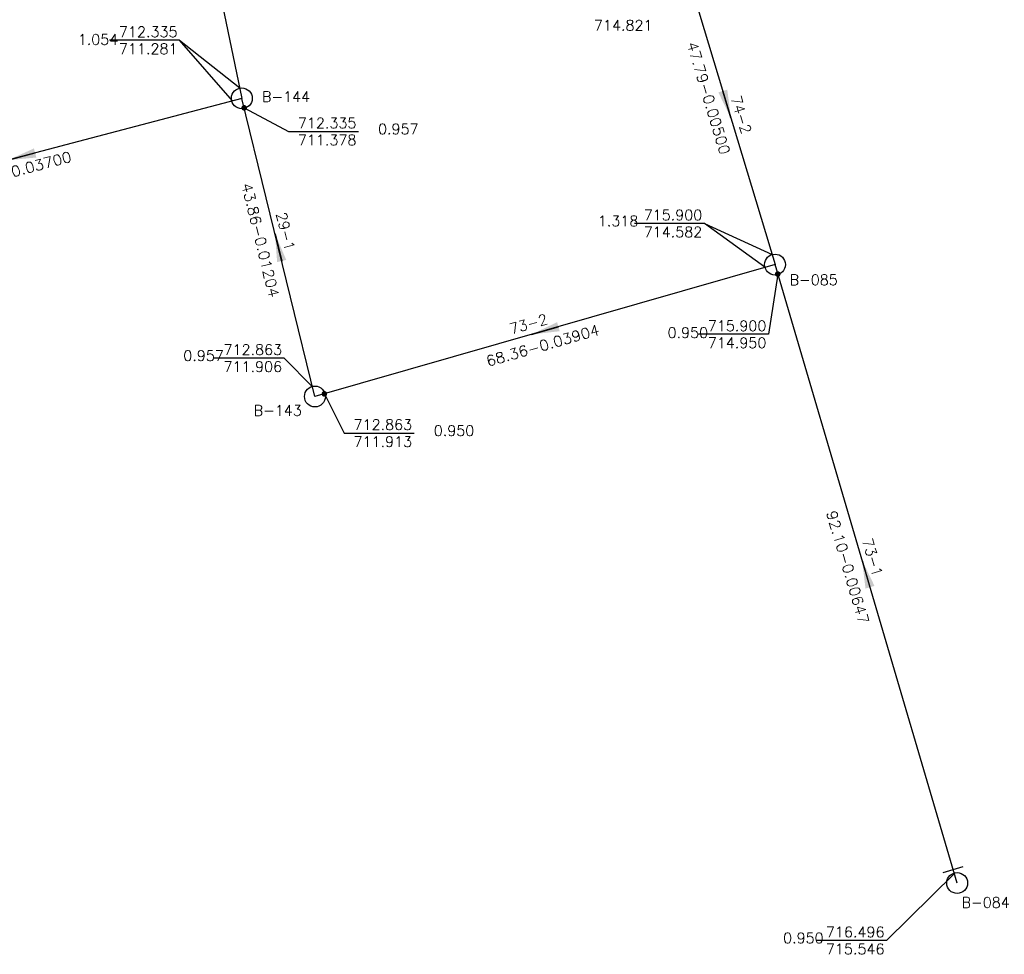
# Model space of a CAD drawing. Extents: x 197221 to 199539, y 8705820 to 8707465.
# Tile 12 of 33: x 197908 to 198049, y 8705942 to 8706075. Entities that reach past the tile are written whole.
import ezdxf
from ezdxf.enums import TextEntityAlignment as Align

# ---------------------------------------------------------------- set-up
doc = ezdxf.new("R2010")
doc.units = 0
doc.header["$LTSCALE"] = 5
doc.header["$MEASUREMENT"] = 0
doc.layers.get('0').update_dxf_attribs({"linetype": 'CONTINUOUS'})
for name, color, linetype in [('LIDER', 21, 'CONTINUOUS'), ('NUMEROTRECHO', 24, 'CONTINUOUS'), ('NUMPV', 24, 'CONTINUOUS'), ('PL', 23, 'CONTINUOUS'), ('PV', 23, 'CONTINUOUS'), ('REDE', 20, 'CONTINUOUS'), ('SETA', 21, 'CONTINUOUS'), ('TEXTOPVS', 24, 'CONTINUOUS'), ('TEXTOTRECHO', 24, 'CONTINUOUS')]:
    doc.layers.add(name, color=color, linetype=linetype)
doc.layers.get('0').freeze()
doc.styles.add('ROMANS', font='romans.shx', dxfattribs={"width": 0.85})
doc.styles.get("Standard").update_dxf_attribs({"font": 'romans.shx'})

# ---------------------------------------------------------------- blocks, each defined once
blk = doc.blocks.new('SETA')
blk.add_line((2, 0), (-2, 0))
blk.add_solid([(-2, -0.67), (-2, 0.67), (2, 0)])
blk = doc.blocks.new('PL')
at = {"layer": 'PL'}
blk.add_line((2.01, 1.49), (2.01, -1.49), dxfattribs=at)
blk.add_circle((0, 0), 1.49, dxfattribs=at)
blk = doc.blocks.new('PV')
blk.add_circle((0, 0), 1.49)
blk = doc.blocks.new('NODG')
at = {"const_width": 1}
blk.add_lwpolyline([(-0.5, 0, 1), (0.5, 0, 1)], format="xyb", close=True, dxfattribs=at)

msp = doc.modelspace()

# ---------------------------------------------------------------- linework, layer by layer
at = {"layer": 'LIDER'}
for p, q in [((197931.21, 8706072.17, 712.34), (197939.8, 8706065.38)), ((198006.15, 8706045.99, 715.9), (198015.81, 8706041.54))]:
    msp.add_line(p, q, dxfattribs=at)
for points, elevation in [([(197938.74, 8706063.5), (197931.21, 8706072.17), (197921.21, 8706072.17)], 712.34), ([(197940.42, 8706062.5), (197946.76, 8706059.14), (197956.76, 8706059.14)], 712.86), ([(198014.78, 8706039.72), (198006.15, 8706045.99), (197996.15, 8706045.99)], 715.9), ([(198016.63, 8706038.76), (198015.31, 8706030.15), (198005.31, 8706030.15)], 716.5), ([(197950.2, 8706022.62), (197946.15, 8706026.76), (197936.15, 8706026.76)], 712.86), ([(197951.88, 8706021.64), (197954.72, 8706016.04), (197964.72, 8706016.04)], 715.9), ([(198041.85, 8705953.1), (198032.18, 8705943.55), (198022.18, 8705943.55)], 716.5)]:
    msp.add_lwpolyline(points, dxfattribs=dict(at, elevation=elevation))
at = {"layer": 'REDE'}
for p, q in [((197927.74, 8706123.11, 712.53), (197940.09, 8706063.86, 712.34)), ((198002.48, 8706085.87, 715.78), (198016.24, 8706040.11, 715.9)), ((197940.09, 8706063.86, 712.34), (197877.19, 8706047.22, 709.82)), ((197950.53, 8706021.26, 712.86), (197940.09, 8706063.86, 712.34)), ((198016.24, 8706040.11, 715.9), (197950.53, 8706021.26, 712.86)), ((198042.25, 8705951.75, 716.5), (198016.24, 8706040.11, 715.9))]:
    msp.add_line(p, q, dxfattribs=at)

# ---------------------------------------------------------------- block references
at = {"layer": 'LIDER', "xscale": 0.4, "yscale": 0.4, "zscale": 0.4}
for p in [(197940.42, 8706062.5, 712.86), (198016.63, 8706038.76, 716.5), (197951.88, 8706021.64, 715.9)]:
    msp.add_blockref('NODG', p, dxfattribs=at)
at = {"layer": 'PL', "rotation": 106.3780937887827}
msp.add_blockref('PL', (198042.25, 8705951.75), dxfattribs=at)
at = {"layer": 'PV'}
for p, rotation in [((197940.09, 8706063.86), 3.573951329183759), ((198016.24, 8706040.11, 0.12), 84.77554531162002), ((197950.53, 8706021.26, -2.92), 84.77554531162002)]:
    msp.add_blockref('PV', p, dxfattribs=dict(at, rotation=rotation))
at = {"layer": 'SETA'}
for p, rotation in [((198009.36, 8706062.99), 286.7677193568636), ((197908.64, 8706055.54, 711.08), 194.842178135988), ((197945.31, 8706042.56, 712.6), 103.7856472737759), ((197983.38, 8706030.68), 196.0327879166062), ((198029.24, 8705995.93), 106.4183837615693)]:
    msp.add_blockref('SETA', p, dxfattribs=dict(at, rotation=rotation))

# ---------------------------------------------------------------- texts
at = {"layer": 'NUMEROTRECHO', "style": 'ROMANS'}
for s, rotation, p in [('74-2', 286.7283, (198010.7, 8706061.3)), ('29-1', 283.7715, (197945.61, 8706044.69)), ('73-2', 16.0057, (197981.24, 8706030.9)), ('73-1', 286.4039, (198029.45, 8705998.08))]:
    msp.add_text(s, height=1.5, rotation=rotation, dxfattribs=at).set_placement(p, align=Align.CENTER)
at = {"layer": 'NUMPV', "style": 'ROMANS'}
for s, p in [('B-144', (197946.41, 8706063.34)), ('B-085', (198021.76, 8706037.17)), ('B-143', (197945.22, 8706018.52)), ('B-084', (198046.32, 8705948.22))]:
    msp.add_text(s, height=1.5, dxfattribs=at).set_placement(p, align=Align.CENTER)
at = {"layer": 'TEXTOPVS', "style": 'ROMANS'}
for s, p in [(' 714.821', (197994.05, 8706073.09)), (' 712.335', (197926.21, 8706072.17)), ('   1.054', (197917.88, 8706071.06)), (' 711.281', (197926.21, 8706069.74)), (' 712.335', (197951.76, 8706059.14)), ('   0.957', (197960.76, 8706058.28)), (' 711.378', (197951.76, 8706056.71)), ('   1.318', (197992.15, 8706045.13)), (' 715.900', (198001.15, 8706045.99)), (' 714.582', (198001.15, 8706043.56)), (' 715.900', (198010.31, 8706030.15)), ('   0.950', (198002.11, 8706029.17)), (' 712.863', (197941.15, 8706026.76)), (' 714.950', (198010.31, 8706027.72)), ('   0.957', (197932.95, 8706025.9)), (' 711.906', (197941.15, 8706024.33)), (' 712.863', (197959.72, 8706016.04)), ('   0.950', (197968.72, 8706015.19)), (' 711.913', (197959.72, 8706013.62)), ('   0.950', (198018.61, 8705942.7)), (' 716.496', (198027.18, 8705943.55)), (' 715.546', (198027.18, 8705941.12))]:
    msp.add_text(s, height=1.5, dxfattribs=at).set_placement(p, align=Align.BOTTOM_CENTER)
at = {"layer": 'TEXTOTRECHO'}
for s, rotation, width, p, p2 in [('47.79-0.00500   ', 286.7278, 0.90607, (198003.61, 8706071.7), (198009.36, 8706052.55)), ('65.06-0.03700   ', 14.8144, 0.906187, (197899.74, 8706050.57), (197919.07, 8706055.69)), ('43.86-0.01204   ', 283.7708, 0.90619, (197940.02, 8706051.56), (197944.78, 8706032.13)), ('68.36-0.03904   ', 16.0072, 0.906123, (197975.23, 8706025.52), (197994.46, 8706031.03)), ('92.10-0.00647   ', 286.4034, 0.906152, (198023.54, 8706004.68), (198029.19, 8705985.49))]:
    msp.add_text(s, height=1.5, rotation=rotation, dxfattribs=dict(at, width=width)).set_placement(p, p2, align=Align.FIT)

doc.saveas('drawing.dxf')
